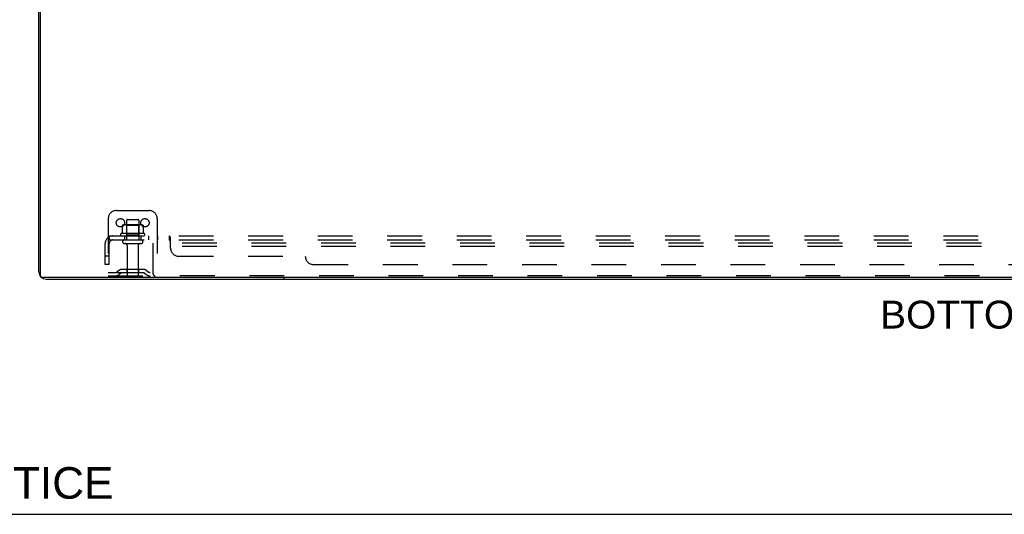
# Model space of a CAD drawing. Header units: inches. Extents: x 0 to 193, y 0 to 125.
# Tile 1 of 256: x 28 to 58, y 0 to 15. Entities that reach past the tile are written whole.
import ezdxf

# ---------------------------------------------------------------- set-up
doc = ezdxf.new("R2010")
doc.units = ezdxf.units.IN
doc.header["$LTSCALE"] = 10.635988
doc.header["$MEASUREMENT"] = 0
doc.linetypes.add('HIDDEN', pattern=[0.2, 0.1, -0.1])
doc.layers.get('0').update_dxf_attribs({"linetype": 'CONTINUOUS'})
for name, color, linetype in [('DEFAULT_2', 8, 'HIDDEN'), ('DIMENSIONS', 7, 'CONTINUOUS'), ('SUBPANEL', 7, 'CONTINUOUS')]:
    doc.layers.add(name, color=color, linetype=linetype)
doc.styles.get("Standard").update_dxf_attribs({"font": 'arial.ttf'})

msp = doc.modelspace()

# ---------------------------------------------------------------- linework, layer by layer
at = {"color": 7, "linetype": 'Continuous'}
for p, q in [((28.91, 7.315), (28.91, 19.085)), ((88.743, 7.252), (28.973, 7.252)), ((36.358, 7.252), (36.358, 7.2)), ((0, 0), (193.382, 0))]:
    msp.add_line(p, q, dxfattribs=at)
at = {"color": 3, "linetype": 'Continuous'}
for p, q in [((28.858, 7.426), (28.858, 18.974)), ((29.084, 7.2), (88.632, 7.2))]:
    msp.add_line(p, q, dxfattribs=at)
msp.add_arc((29.084, 7.426), 0.226, 180, 270, dxfattribs=at)
at = {"color": 7, "linetype": 'Continuous'}
msp.add_arc((28.973, 7.315), 0.063, 180, 270, dxfattribs=at)
at = {"layer": 'DEFAULT_2', "color": 8, "linetype": 'HIDDEN'}
for p, q in [((30.983, 9.054), (30.983, 7.304)), ((31.233, 9.304), (32.233, 9.304)), ((32.483, 9.054), (32.483, 7.304)), ((31.414, 8.844), (31.414, 8.626)), ((31.989, 8.865), (31.478, 8.865)), ((31.55, 8.845), (31.53, 8.865)), ((31.546, 8.999), (31.546, 8.404)), ((31.55, 8.549), (31.55, 8.845)), ((31.917, 8.845), (31.55, 8.845)), ((31.576, 9.029), (31.891, 9.029)), ((31.917, 8.845), (31.937, 8.865)), ((31.917, 8.549), (31.917, 8.845)), ((31.921, 8.999), (31.921, 8.404)), ((32.052, 8.844), (32.052, 8.626)), ((32.089, 8.599), (31.378, 8.599)), ((31.399, 8.529), (32.068, 8.529)), ((31.55, 8.549), (31.53, 8.529)), ((31.917, 8.549), (31.55, 8.549)), ((31.917, 8.549), (31.937, 8.529)), ((31.476, 8.404), (31.991, 8.404)), ((31.476, 8.294), (31.991, 8.294)), ((31.568, 8.232), (31.568, 7.334)), ((31.898, 8.232), (31.898, 7.334)), ((32.358, 8.2), (32.358, 8.304)), ((85.358, 8.304), (32.358, 8.304)), ((32.358, 7.367), (32.358, 8.2)), ((85.358, 8.2), (32.358, 8.2)), ((30.983, 7.408), (32.483, 7.408)), ((30.983, 7.304), (32.421, 7.304)), ((31.326, 7.477), (31.258, 7.428)), ((31.387, 7.393), (31.319, 7.344)), ((32.074, 7.498), (31.393, 7.498)), ((32.074, 7.394), (31.393, 7.394)), ((31.558, 7.498), (31.558, 7.394)), ((31.908, 7.498), (31.908, 7.394)), ((32.08, 7.393), (32.148, 7.344)), ((32.141, 7.477), (32.208, 7.428)), ((85.296, 7.304), (32.421, 7.304))]:
    msp.add_line(p, q, dxfattribs=at)
for points in [[(31.42, 8.853), (31.419, 8.852), (31.418, 8.851), (31.417, 8.85), (31.416, 8.849), (31.415, 8.847), (31.415, 8.845), (31.414, 8.844)], [(32.046, 8.853), (32.048, 8.852), (32.049, 8.851), (32.05, 8.85), (32.051, 8.849), (32.052, 8.847), (32.052, 8.845), (32.052, 8.844)], [(31.414, 8.626), (31.414, 8.625), (31.414, 8.623), (31.414, 8.622), (31.414, 8.622), (31.413, 8.621), (31.413, 8.62), (31.412, 8.62), (31.412, 8.619), (31.412, 8.619), (31.411, 8.619), (31.411, 8.618), (31.411, 8.618), (31.411, 8.618), (31.41, 8.618), (31.41, 8.618), (31.41, 8.617), (31.409, 8.617), (31.409, 8.617)], [(32.058, 8.617), (32.057, 8.617), (32.057, 8.617), (32.057, 8.618), (32.056, 8.618), (32.056, 8.618), (32.056, 8.618), (32.056, 8.618), (32.055, 8.619), (32.055, 8.619), (32.055, 8.619), (32.054, 8.62), (32.054, 8.62), (32.054, 8.621), (32.053, 8.622), (32.053, 8.622), (32.053, 8.623), (32.052, 8.625), (32.052, 8.626)]]:
    msp.add_lwpolyline(points, dxfattribs=at)
for centre in [(31.358, 8.929), (32.108, 8.929)]:
    msp.add_circle(centre, 0.128, dxfattribs=at)
for centre, radius, start, end in [((31.233, 9.054), 0.25, 90, 180), ((32.233, 9.054), 0.25, 0, 90), ((31.478, 8.724), 0.141, 90, 113.95), ((31.576, 8.999), 0.03, 90, 180), ((31.891, 8.999), 0.03, 0, 90), ((31.989, 8.724), 0.141, 66.05, 90), ((31.399, 8.568), 0.0384, 124.4497, 270), ((31.733, 7.999), 0.698, 117.6814, 120.6631), ((31.733, 7.999), 0.698, 59.3369, 62.3186), ((32.068, 8.568), 0.0384, 270, 55.5503), ((31.476, 8.349), 0.055, 90, 270), ((31.506, 8.232), 0.0625, 0, 90), ((31.961, 8.232), 0.0625, 90, 180), ((31.991, 8.349), 0.055, 270, 90), ((31.198, 7.512), 0.104, 270, 305.7539), ((31.198, 7.512), 0.208, 270, 305.7539), ((31.393, 7.384), 0.114, 90, 125.7539), ((31.393, 7.384), 0.01, 90, 125.7539), ((31.598, 7.334), 0.03, 180, 270), ((31.868, 7.334), 0.03, 270, 360), ((32.074, 7.384), 0.114, 54.2461, 90), ((32.074, 7.384), 0.01, 54.2461, 90), ((32.269, 7.512), 0.208, 234.2461, 270), ((32.269, 7.512), 0.104, 234.2461, 270), ((32.421, 7.367), 0.0625, 180, 270)]:
    msp.add_arc(centre, radius, start, end, dxfattribs=at)
at = {"layer": 'SUBPANEL', "color": 8, "linetype": 'HIDDEN'}
for p, q in [((30.976, 8.475), (31.055, 8.379)), ((31.015, 8.404), (31.015, 8.529)), ((31.015, 8.529), (86.702, 8.529)), ((31.483, 8.529), (31.483, 8.404)), ((31.983, 8.529), (31.983, 8.404)), ((32.212, 8.529), (32.212, 8.404)), ((32.493, 8.529), (32.493, 8.404)), ((32.854, 8.404), (32.854, 8.529)), ((32.89, 8.154), (32.89, 8.475)), ((30.89, 7.654), (30.89, 8.292)), ((31.015, 8.404), (86.702, 8.404)), ((31.015, 7.654), (31.015, 8.292)), ((32.87, 8.39), (32.867, 8.394)), ((31.015, 7.904), (30.89, 7.904)), ((33.14, 7.904), (37.015, 7.904)), ((31.015, 7.654), (30.89, 7.654)), ((37.265, 7.654), (80.452, 7.654))]:
    msp.add_line(p, q, dxfattribs=at)
for points in [[(30.976, 8.475), (30.978, 8.477), (30.98, 8.48), (30.982, 8.483), (30.984, 8.486), (30.986, 8.489), (30.988, 8.492), (30.99, 8.496), (30.991, 8.5)], [(30.991, 8.5), (30.994, 8.507), (30.996, 8.51), (30.997, 8.513), (30.999, 8.516), (31.001, 8.519), (31.002, 8.522), (31.004, 8.524), (31.006, 8.526), (31.008, 8.527), (31.01, 8.528), (31.012, 8.529), (31.013, 8.529), (31.015, 8.529)], [(31.015, 8.464), (31.015, 8.464), (31.015, 8.464), (31.015, 8.464), (31.015, 8.464), (31.015, 8.464), (31.015, 8.463), (31.015, 8.463), (31.015, 8.462), (31.015, 8.461), (31.015, 8.461)], [(31.038, 8.4), (31.038, 8.4), (31.038, 8.4), (31.037, 8.401), (31.037, 8.401), (31.037, 8.401), (31.037, 8.402), (31.037, 8.402), (31.036, 8.403), (31.036, 8.403), (31.036, 8.404), (31.035, 8.404), (31.035, 8.405), (31.035, 8.405), (31.034, 8.406), (31.034, 8.407), (31.034, 8.407), (31.033, 8.408), (31.033, 8.409), (31.033, 8.409), (31.032, 8.41), (31.032, 8.411), (31.031, 8.411), (31.031, 8.412), (31.031, 8.413), (31.03, 8.414), (31.03, 8.414), (31.03, 8.415), (31.029, 8.416), (31.029, 8.417), (31.029, 8.418), (31.028, 8.418), (31.028, 8.419), (31.028, 8.42), (31.027, 8.421), (31.027, 8.422), (31.026, 8.423), (31.026, 8.423), (31.026, 8.424), (31.025, 8.425), (31.025, 8.426), (31.025, 8.427), (31.024, 8.428), (31.024, 8.429), (31.023, 8.43), (31.023, 8.431), (31.023, 8.432), (31.022, 8.433), (31.022, 8.434), (31.022, 8.435), (31.021, 8.436), (31.021, 8.438), (31.021, 8.439), (31.02, 8.44), (31.02, 8.441), (31.019, 8.442), (31.019, 8.443), (31.019, 8.444), (31.019, 8.445), (31.018, 8.446), (31.018, 8.447), (31.018, 8.448), (31.017, 8.449), (31.017, 8.45), (31.017, 8.451), (31.017, 8.452), (31.016, 8.453), (31.016, 8.454), (31.016, 8.455), (31.016, 8.456), (31.016, 8.457), (31.015, 8.458), (31.015, 8.459), (31.015, 8.46), (31.015, 8.461), (31.015, 8.461), (31.015, 8.462), (31.015, 8.463), (31.015, 8.463), (31.015, 8.464), (31.015, 8.464), (31.015, 8.464)], [(32.87, 8.516), (32.868, 8.519), (32.866, 8.522), (32.864, 8.524), (32.862, 8.526), (32.861, 8.527), (32.859, 8.528), (32.857, 8.529), (32.856, 8.529), (32.854, 8.529)], [(32.861, 8.527), (32.859, 8.528), (32.857, 8.529)], [(32.873, 8.51), (32.871, 8.513), (32.87, 8.516), (32.868, 8.519), (32.866, 8.522), (32.864, 8.524), (32.862, 8.526)], [(32.876, 8.503), (32.874, 8.507), (32.873, 8.51)], [(32.885, 8.483), (32.883, 8.486), (32.882, 8.489), (32.88, 8.492), (32.879, 8.496), (32.876, 8.503)], [(32.89, 8.475), (32.888, 8.477), (32.886, 8.48), (32.885, 8.483), (32.883, 8.486)], [(32.89, 8.475), (32.888, 8.477), (32.886, 8.48)], [(31.042, 8.386), (31.038, 8.39), (31.036, 8.392), (31.034, 8.394), (31.032, 8.396), (31.029, 8.398), (31.027, 8.399), (31.025, 8.401), (31.022, 8.402), (31.02, 8.403), (31.018, 8.404), (31.016, 8.404), (31.015, 8.404)], [(31.035, 8.404), (31.035, 8.404), (31.035, 8.403), (31.036, 8.403), (31.036, 8.402), (31.036, 8.402), (31.037, 8.402), (31.037, 8.401), (31.037, 8.401), (31.037, 8.401), (31.038, 8.4), (31.038, 8.4)], [(31.055, 8.379), (31.055, 8.379), (31.054, 8.378), (31.053, 8.378), (31.052, 8.379), (31.051, 8.379), (31.05, 8.38), (31.049, 8.381), (31.047, 8.382), (31.046, 8.383), (31.044, 8.385), (31.042, 8.386)], [(32.864, 8.398), (32.863, 8.399), (32.862, 8.401), (32.86, 8.402), (32.859, 8.403), (32.857, 8.404), (32.856, 8.404), (32.854, 8.404)], [(32.867, 8.394), (32.866, 8.396), (32.864, 8.398), (32.863, 8.399), (32.862, 8.401), (32.86, 8.402), (32.859, 8.403), (32.857, 8.404), (32.856, 8.404), (32.854, 8.404)], [(32.883, 8.379), (32.881, 8.379), (32.88, 8.38), (32.878, 8.381), (32.877, 8.382), (32.875, 8.383), (32.874, 8.385), (32.873, 8.386), (32.871, 8.388), (32.87, 8.39)], [(32.89, 8.379), (32.888, 8.379), (32.886, 8.378), (32.884, 8.378), (32.883, 8.379), (32.881, 8.379), (32.88, 8.38), (32.878, 8.381), (32.877, 8.382), (32.875, 8.383), (32.874, 8.385), (32.873, 8.386), (32.871, 8.388)], [(32.89, 8.379), (32.888, 8.379), (32.886, 8.378), (32.884, 8.378)]]:
    msp.add_lwpolyline(points, dxfattribs=at)
for centre, radius, start, end in [((31.127, 8.292), 0.237, 90, 180), ((31.127, 8.292), 0.112, 90, 180), ((33.14, 8.154), 0.25, 180, 270), ((37.265, 7.904), 0.25, 180, 270)]:
    msp.add_arc(centre, radius, start, end, dxfattribs=at)

# ---------------------------------------------------------------- texts
at = {"layer": 'DIMENSIONS', "color": 2, "linetype": 'Continuous', "attachment_point": 2, "line_spacing_factor": 0.9}
for s, insert, char_height, width in [('BOTTOM VIEW', (58.841, 6.543), 0.85315, 8.45542), ('DATA SUBJECT TO CHANGE WITHOUT NOTICE', (15.801, 1.445), 0.96691, 30.63193)]:
    msp.add_mtext(s, dxfattribs=dict(at, insert=insert, char_height=char_height, width=width))

doc.saveas('drawing.dxf')
